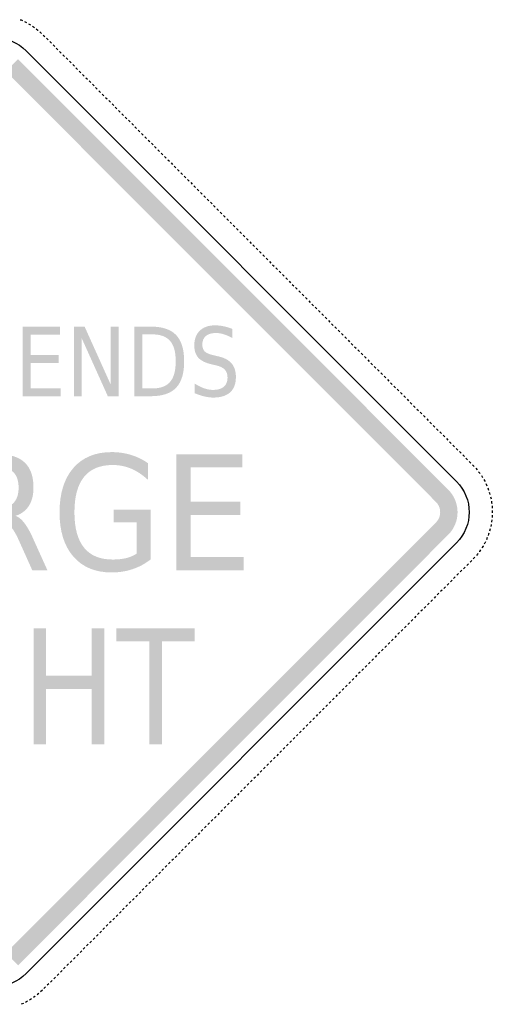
# Model space of a CAD drawing. Header units: inches. Extents: x -0.494 to 0.494, y -0.49 to 0.497.
# Tile 2 of 2: x 0.024 to 0.494, y -0.485 to 0.492. Entities that reach past the tile are written whole.
import ezdxf

# ---------------------------------------------------------------- set-up
doc = ezdxf.new("R2010")
doc.units = ezdxf.units.IN
doc.header["$MEASUREMENT"] = 0

msp = doc.modelspace()

# ---------------------------------------------------------------- hatches: boundary and pattern name
for points in [[(0.01017, 0.44075), (0.43752, 0.01341), (0.44973, 0.02562), (0.02238, 0.45296), (0.01017, 0.44075)], [(0.02692, 0.18742), (0.06404, 0.18742), (0.06404, 0.17955), (0.03486, 0.17955), (0.03486, 0.1591), (0.06282, 0.1591), (0.06282, 0.15124), (0.03486, 0.15124), (0.03486, 0.12621), (0.06474, 0.12621), (0.06474, 0.11835), (0.02692, 0.11835), (0.02692, 0.18742)], [(0.0778, 0.18742), (0.0885, 0.18742), (0.11453, 0.12964), (0.11453, 0.18742), (0.12223, 0.18742), (0.12223, 0.11835), (0.11154, 0.11835), (0.08551, 0.17613), (0.08551, 0.11835), (0.0778, 0.11835), (0.0778, 0.18742)], [(0.17969, 0.06079), (0.2452, 0.06079), (0.2452, 0.04768), (0.19371, 0.04768), (0.19371, 0.0136), (0.24305, 0.0136), (0.24305, 0.00049), (0.19371, 0.00049), (0.19371, -0.04122), (0.24645, -0.04122), (0.24645, -0.05433), (0.17969, -0.05433), (0.17969, 0.06079)], [(0.44973, -0.01915), (0.45182, -0.01685), (0.45367, -0.01436), (0.45526, -0.01169), (0.45659, -0.00888), (0.45764, -0.00596), (0.45839, -0.00294), (0.45885, 0.00013), (0.459, 0.00323), (0.45885, 0.00633), (0.45839, 0.00941), (0.45764, 0.01242), (0.45659, 0.01535), (0.45526, 0.01815), (0.45367, 0.02082), (0.45182, 0.02331), (0.44973, 0.02562), (0.43752, 0.01341), (0.43847, 0.01236), (0.43931, 0.01123), (0.44004, 0.01001), (0.44064, 0.00874), (0.44112, 0.00741), (0.44146, 0.00604), (0.44167, 0.00464), (0.44173, 0.00323), (0.44167, 0.00182), (0.44146, 0.00042), (0.44112, -0.00095), (0.44064, -0.00228), (0.44004, -0.00355), (0.43931, -0.00476), (0.43847, -0.0059), (0.43752, -0.00694), (0.44973, -0.01915)], [(0.43752, -0.00694), (0.01017, -0.43429), (0.02238, -0.4465), (0.44973, -0.01915), (0.43752, -0.00694)], [(0.03778, -0.11188), (0.05024, -0.11188), (0.05024, -0.15907), (0.09552, -0.15907), (0.09552, -0.11188), (0.10798, -0.11188), (0.10798, -0.227), (0.09552, -0.227), (0.09552, -0.17218), (0.05024, -0.17218), (0.05024, -0.227), (0.03778, -0.227), (0.03778, -0.11188)], [(0.12, -0.11188), (0.19791, -0.11188), (0.19791, -0.12499), (0.16522, -0.12499), (0.16522, -0.227), (0.1527, -0.227), (0.1527, -0.12499), (0.12, -0.12499), (0.12, -0.11188)]]:
    msp.add_hatch(color=7).paths.add_polyline_path(points)
h = msp.add_hatch(color=7)
edge = h.paths.add_edge_path()
edge.add_line((0.13804, 0.18742), (0.15436, 0.18742))
edge.add_spline(control_points=[(0.15436, 0.18742), (0.16574, 0.18742), (0.17409, 0.18463), (0.17941, 0.17907), (0.18473, 0.1735), (0.18739, 0.16479), (0.18739, 0.15295), (0.18739, 0.14105), (0.18472, 0.1323), (0.17937, 0.12672), (0.17402, 0.12114), (0.16569, 0.11835), (0.15436, 0.11835)], knot_values=[0, 0, 0, 0, 1, 1, 1, 2, 2, 2, 3, 3, 3, 4, 4, 4, 4], degree=3, periodic=0)
edge.add_line((0.15436, 0.11835), (0.13804, 0.11835))
edge.add_line((0.13804, 0.11835), (0.13804, 0.18742))
edge = h.paths.add_edge_path(flags=0)
edge.add_line((0.14599, 0.17974), (0.14599, 0.12603))
edge.add_line((0.14599, 0.12603), (0.15558, 0.12603))
edge.add_spline(control_points=[(0.15558, 0.12603), (0.16368, 0.12603), (0.16961, 0.12819), (0.17337, 0.1325), (0.17714, 0.13682), (0.17902, 0.14364), (0.17902, 0.15295), (0.17902, 0.1622), (0.17714, 0.16898), (0.17337, 0.17328), (0.16961, 0.17759), (0.16368, 0.17974), (0.15558, 0.17974)], knot_values=[0, 0, 0, 0, 1, 1, 1, 2, 2, 2, 3, 3, 3, 4, 4, 4, 4], degree=3, periodic=0)
edge.add_line((0.15558, 0.17974), (0.14599, 0.17974))
h = msp.add_hatch(color=7)
edge = h.paths.add_edge_path()
edge.add_line((0.23525, 0.18515), (0.23525, 0.17604))
edge.add_spline(control_points=[(0.23525, 0.17604), (0.23223, 0.17773), (0.22939, 0.179), (0.22672, 0.17983), (0.22404, 0.18066), (0.22146, 0.18108), (0.21897, 0.18108), (0.21464, 0.18108), (0.21131, 0.18009), (0.20896, 0.17812), (0.20662, 0.17614), (0.20544, 0.17334), (0.20544, 0.1697), (0.20544, 0.16664), (0.20622, 0.16434), (0.20778, 0.16278), (0.20934, 0.16122), (0.2123, 0.15997), (0.21665, 0.15901)], knot_values=[0, 0, 0, 0, 1, 1, 1, 2, 2, 2, 3, 3, 3, 4, 4, 4, 5, 5, 5, 6, 6, 6, 6], degree=3, periodic=0)
edge.add_line((0.21665, 0.15901), (0.22145, 0.15786))
edge.add_spline(control_points=[(0.22145, 0.15786), (0.22737, 0.15653), (0.23174, 0.15419), (0.23456, 0.15085), (0.23738, 0.1475), (0.23879, 0.14302), (0.23879, 0.13741), (0.23879, 0.13071), (0.23688, 0.12564), (0.23307, 0.12219), (0.22925, 0.11873), (0.22366, 0.11701), (0.2163, 0.11701), (0.21352, 0.11701), (0.21056, 0.11738), (0.20743, 0.11812), (0.2043, 0.11886), (0.20105, 0.11995), (0.1977, 0.1214)], knot_values=[0, 0, 0, 0, 1, 1, 1, 2, 2, 2, 3, 3, 3, 4, 4, 4, 5, 5, 5, 6, 6, 6, 6], degree=3, periodic=0)
edge.add_line((0.1977, 0.1214), (0.1977, 0.13102))
edge.add_spline(control_points=[(0.1977, 0.13102), (0.20092, 0.12889), (0.20408, 0.12729), (0.20717, 0.12621), (0.21027, 0.12513), (0.21331, 0.12459), (0.2163, 0.12459), (0.22083, 0.12459), (0.22433, 0.12564), (0.22679, 0.12774), (0.22926, 0.12984), (0.23049, 0.13283), (0.23049, 0.13671), (0.23049, 0.14011), (0.22961, 0.14276), (0.22784, 0.14467), (0.22607, 0.14658), (0.22316, 0.14802), (0.21913, 0.14897)], knot_values=[0, 0, 0, 0, 1, 1, 1, 2, 2, 2, 3, 3, 3, 4, 4, 4, 5, 5, 5, 6, 6, 6, 6], degree=3, periodic=0)
edge.add_line((0.21913, 0.14897), (0.21429, 0.15008))
edge.add_spline(control_points=[(0.21429, 0.15008), (0.20837, 0.15147), (0.20408, 0.15365), (0.20143, 0.15661), (0.19878, 0.15957), (0.19746, 0.16368), (0.19746, 0.16896), (0.19746, 0.17506), (0.19929, 0.17988), (0.20295, 0.18339), (0.2066, 0.18691), (0.21164, 0.18867), (0.21806, 0.18867), (0.22082, 0.18867), (0.22362, 0.18837), (0.22648, 0.18779), (0.22934, 0.1872), (0.23226, 0.18632), (0.23525, 0.18515)], knot_values=[0, 0, 0, 0, 1, 1, 1, 2, 2, 2, 3, 3, 3, 4, 4, 4, 5, 5, 5, 6, 6, 6, 6], degree=3, periodic=0)
h = msp.add_hatch(color=7)
edge = h.paths.add_edge_path()
edge.add_spline(control_points=[(0.01995, -0.00035), (0.02296, -0.00148), (0.02588, -0.0039), (0.02873, -0.0076), (0.03157, -0.0113), (0.03443, -0.01639), (0.0373, -0.02287)], knot_values=[0, 0, 0, 0, 1, 1, 1, 2, 2, 2, 2], degree=3, periodic=0)
edge.add_line((0.0373, -0.02287), (0.05152, -0.05433))
edge.add_line((0.05152, -0.05433), (0.03647, -0.05433))
edge.add_line((0.03647, -0.05433), (0.02321, -0.0248))
edge.add_spline(control_points=[(0.02321, -0.0248), (0.01979, -0.01709), (0.01647, -0.01197), (0.01325, -0.00945), (0.01004, -0.00693), (0.00566, -0.00567), (0.0001, -0.00567)], knot_values=[0, 0, 0, 0, 1, 1, 1, 2, 2, 2, 2], degree=3, periodic=0)
edge.add_line((0.0001, -0.00567), (-0.01516, -0.00567))
edge.add_line((-0.01516, -0.00567), (-0.01516, -0.05433))
edge.add_line((-0.01516, -0.05433), (-0.02918, -0.05433))
edge.add_line((-0.02918, -0.05433), (-0.02918, 0.06079))
edge.add_line((-0.02918, 0.06079), (0.00246, 0.06079))
edge.add_spline(control_points=[(0.00246, 0.06079), (0.01431, 0.06079), (0.02314, 0.05804), (0.02897, 0.05254), (0.0348, 0.04704), (0.03771, 0.03874), (0.03771, 0.02763), (0.03771, 0.02039), (0.0362, 0.01437), (0.03317, 0.00959), (0.03014, 0.00481), (0.02573, 0.0015), (0.01995, -0.00035)], knot_values=[0, 0, 0, 0, 1, 1, 1, 2, 2, 2, 3, 3, 3, 4, 4, 4, 4], degree=3, periodic=0)
edge = h.paths.add_edge_path(flags=0)
edge.add_line((-0.01516, 0.04799), (-0.01516, 0.00713))
edge.add_line((-0.01516, 0.00713), (0.00246, 0.00713))
edge.add_spline(control_points=[(0.00246, 0.00713), (0.00922, 0.00713), (0.01432, 0.00886), (0.01776, 0.01233), (0.02121, 0.0158), (0.02293, 0.0209), (0.02293, 0.02763), (0.02293, 0.03437), (0.02121, 0.03944), (0.01776, 0.04286), (0.01432, 0.04628), (0.00922, 0.04799), (0.00246, 0.04799)], knot_values=[0, 0, 0, 0, 1, 1, 1, 2, 2, 2, 3, 3, 3, 4, 4, 4, 4], degree=3, periodic=0)
edge.add_line((0.00246, 0.04799), (-0.01516, 0.04799))
h = msp.add_hatch(color=7)
edge = h.paths.add_edge_path()
edge.add_line((0.14021, -0.0379), (0.14021, -0.00698))
edge.add_line((0.14021, -0.00698), (0.11731, -0.00698))
edge.add_line((0.11731, -0.00698), (0.11731, 0.00581))
edge.add_line((0.11731, 0.00581), (0.15409, 0.00581))
edge.add_line((0.15409, 0.00581), (0.15409, -0.04361))
edge.add_spline(control_points=[(0.15409, -0.04361), (0.14867, -0.04788), (0.14271, -0.0511), (0.13618, -0.05329), (0.12966, -0.05547), (0.1227, -0.05656), (0.1153, -0.05656), (0.0991, -0.05656), (0.08644, -0.05131), (0.0773, -0.04079), (0.06817, -0.03028), (0.0636, -0.01565), (0.0636, 0.00312), (0.0636, 0.02193), (0.06817, 0.03659), (0.0773, 0.0471), (0.08644, 0.05762), (0.0991, 0.06287), (0.1153, 0.06287), (0.12205, 0.06287), (0.12847, 0.06195), (0.13455, 0.0601), (0.14064, 0.05824), (0.14625, 0.05552), (0.15138, 0.05192)], knot_values=[0, 0, 0, 0, 1, 1, 1, 2, 2, 2, 3, 3, 3, 4, 4, 4, 5, 5, 5, 6, 6, 6, 7, 7, 7, 8, 8, 8, 8], degree=3, periodic=0)
edge.add_line((0.15138, 0.05192), (0.15138, 0.03535))
edge.add_spline(control_points=[(0.15138, 0.03535), (0.1462, 0.04023), (0.14069, 0.0439), (0.13487, 0.04637), (0.12904, 0.04884), (0.12291, 0.05007), (0.11648, 0.05007), (0.1038, 0.05007), (0.09428, 0.04614), (0.08792, 0.03827), (0.08156, 0.03041), (0.07838, 0.01869), (0.07838, 0.00312), (0.07838, -0.01241), (0.08156, -0.0241), (0.08792, -0.03197), (0.09428, -0.03983), (0.1038, -0.04376), (0.11648, -0.04376), (0.12143, -0.04376), (0.12584, -0.04329), (0.12973, -0.04234), (0.13362, -0.04139), (0.13711, -0.03991), (0.14021, -0.0379)], knot_values=[0, 0, 0, 0, 1, 1, 1, 2, 2, 2, 3, 3, 3, 4, 4, 4, 5, 5, 5, 6, 6, 6, 7, 7, 7, 8, 8, 8, 8], degree=3, periodic=0)

# ---------------------------------------------------------------- linework, layer by layer
at = {"color": 7}
for p, q in [((0.02454, 0.49203), (0.02533, 0.49173)), ((0.02533, 0.49173), (0.02666, 0.49114)), ((0.02876, 0.49018), (0.03081, 0.48915)), ((0.03283, 0.48803), (0.03398, 0.48738)), ((0.03398, 0.48738), (0.03481, 0.48686)), ((0.03675, 0.48563), (0.03863, 0.4843)), ((0.04048, 0.48292), (0.04195, 0.48178)), ((0.04195, 0.48178), (0.04228, 0.48149)), ((0.04402, 0.47999), (0.04443, 0.47965)), ((0.04443, 0.47965), (0.04571, 0.47842)), ((0.04736, 0.47682), (0.04899, 0.47519)), ((0.05062, 0.47357), (0.05225, 0.47194)), ((0.05388, 0.47031), (0.0555, 0.46868)), ((0.05713, 0.46705), (0.05876, 0.46543)), ((0.06039, 0.4638), (0.06202, 0.46217)), ((0.06364, 0.46054), (0.06527, 0.45891)), ((0.0669, 0.45729), (0.06853, 0.45566)), ((0.07016, 0.45403), (0.07178, 0.4524)), ((0.07341, 0.45077), (0.07504, 0.44915)), ((0.07667, 0.44752), (0.0783, 0.44589)), ((0.07992, 0.44426), (0.08155, 0.44263)), ((0.08318, 0.44101), (0.08481, 0.43938)), ((0.08644, 0.43775), (0.08806, 0.43612)), ((0.08969, 0.43449), (0.09132, 0.43287)), ((0.09295, 0.43124), (0.09458, 0.42961)), ((0.0962, 0.42798), (0.09783, 0.42635)), ((0.09946, 0.42473), (0.10109, 0.4231)), ((0.10272, 0.42147), (0.10434, 0.41984)), ((0.10597, 0.41821), (0.1076, 0.41659)), ((0.10923, 0.41496), (0.11086, 0.41333)), ((0.11248, 0.4117), (0.11411, 0.41007)), ((0.11574, 0.40845), (0.11737, 0.40682)), ((0.119, 0.40519), (0.12062, 0.40356)), ((0.12225, 0.40193), (0.12388, 0.40031)), ((0.12551, 0.39868), (0.12714, 0.39705)), ((0.12876, 0.39542), (0.13039, 0.39379)), ((0.13202, 0.39217), (0.13365, 0.39054)), ((0.13528, 0.38891), (0.1369, 0.38728)), ((0.13853, 0.38565), (0.14016, 0.38403)), ((0.14179, 0.3824), (0.14342, 0.38077)), ((0.14504, 0.37914), (0.14667, 0.37751)), ((0.1483, 0.37589), (0.14993, 0.37426)), ((0.15156, 0.37263), (0.15318, 0.371)), ((0.15481, 0.36937), (0.15644, 0.36775)), ((0.15807, 0.36612), (0.1597, 0.36449)), ((0.16132, 0.36286), (0.16295, 0.36123)), ((0.16458, 0.35961), (0.16621, 0.35798)), ((0.16784, 0.35635), (0.16946, 0.35472)), ((0.17109, 0.35309), (0.17272, 0.35147)), ((0.17435, 0.34984), (0.17597, 0.34821)), ((0.1776, 0.34658), (0.17923, 0.34495)), ((0.18086, 0.34333), (0.18249, 0.3417)), ((0.18411, 0.34007), (0.18574, 0.33844)), ((0.18737, 0.33681), (0.189, 0.33519)), ((0.19063, 0.33356), (0.19225, 0.33193)), ((0.19388, 0.3303), (0.19551, 0.32868)), ((0.19714, 0.32705), (0.19877, 0.32542)), ((0.20039, 0.32379), (0.20202, 0.32216)), ((0.20365, 0.32054), (0.20528, 0.31891)), ((0.20691, 0.31728), (0.20853, 0.31565)), ((0.21016, 0.31402), (0.21179, 0.3124)), ((0.21342, 0.31077), (0.21505, 0.30914)), ((0.21667, 0.30751), (0.2183, 0.30588)), ((0.21993, 0.30426), (0.22156, 0.30263)), ((0.22319, 0.301), (0.22481, 0.29937)), ((0.22644, 0.29774), (0.22807, 0.29612)), ((0.2297, 0.29449), (0.23133, 0.29286)), ((0.23295, 0.29123), (0.23458, 0.2896)), ((0.23621, 0.28798), (0.23784, 0.28635)), ((0.23947, 0.28472), (0.24109, 0.28309)), ((0.24272, 0.28146), (0.24435, 0.27984)), ((0.24598, 0.27821), (0.24761, 0.27658)), ((0.24923, 0.27495), (0.25086, 0.27332)), ((0.25249, 0.2717), (0.25412, 0.27007)), ((0.25575, 0.26844), (0.25737, 0.26681)), ((0.259, 0.26518), (0.26063, 0.26356)), ((0.26226, 0.26193), (0.26389, 0.2603)), ((0.26551, 0.25867), (0.26714, 0.25704)), ((0.26877, 0.25542), (0.2704, 0.25379)), ((0.27203, 0.25216), (0.27365, 0.25053)), ((0.27528, 0.2489), (0.27691, 0.24728)), ((0.27854, 0.24565), (0.28017, 0.24402)), ((0.28179, 0.24239), (0.28342, 0.24076)), ((0.28505, 0.23914), (0.28668, 0.23751)), ((0.28831, 0.23588), (0.28993, 0.23425)), ((0.29156, 0.23262), (0.29319, 0.231)), ((0.29482, 0.22937), (0.29645, 0.22774)), ((0.29807, 0.22611), (0.2997, 0.22448)), ((0.30133, 0.22286), (0.30296, 0.22123)), ((0.30459, 0.2196), (0.30621, 0.21797)), ((0.30784, 0.21634), (0.30947, 0.21472)), ((0.3111, 0.21309), (0.31273, 0.21146)), ((0.31435, 0.20983), (0.31598, 0.2082)), ((0.31761, 0.20658), (0.31924, 0.20495)), ((0.32087, 0.20332), (0.32249, 0.20169)), ((0.32412, 0.20006), (0.32575, 0.19844)), ((0.32738, 0.19681), (0.32901, 0.19518)), ((0.33063, 0.19355), (0.33226, 0.19192)), ((0.33389, 0.1903), (0.33552, 0.18867)), ((0.33715, 0.18704), (0.33877, 0.18541)), ((0.3404, 0.18378), (0.34203, 0.18216)), ((0.34366, 0.18053), (0.34529, 0.1789)), ((0.34691, 0.17727), (0.34854, 0.17564)), ((0.35017, 0.17402), (0.3518, 0.17239)), ((0.35343, 0.17076), (0.35505, 0.16913)), ((0.35668, 0.1675), (0.35831, 0.16588)), ((0.35994, 0.16425), (0.36157, 0.16262)), ((0.36319, 0.16099), (0.36482, 0.15936)), ((0.36645, 0.15774), (0.36808, 0.15611)), ((0.36971, 0.15448), (0.37133, 0.15285)), ((0.37296, 0.15122), (0.37459, 0.1496)), ((0.37622, 0.14797), (0.37784, 0.14634)), ((0.37947, 0.14471), (0.3811, 0.14308)), ((0.38273, 0.14146), (0.38436, 0.13983)), ((0.38598, 0.1382), (0.38761, 0.13657)), ((0.38924, 0.13494), (0.39087, 0.13332)), ((0.3925, 0.13169), (0.39412, 0.13006)), ((0.39575, 0.12843), (0.39738, 0.1268)), ((0.39901, 0.12518), (0.40064, 0.12355)), ((0.40226, 0.12192), (0.40389, 0.12029)), ((0.40552, 0.11867), (0.40715, 0.11704)), ((0.40878, 0.11541), (0.4104, 0.11378)), ((0.41203, 0.11215), (0.41366, 0.11053)), ((0.41529, 0.1089), (0.41692, 0.10727)), ((0.41854, 0.10564), (0.42017, 0.10401)), ((0.4218, 0.10239), (0.42343, 0.10076)), ((0.42506, 0.09913), (0.42668, 0.0975)), ((0.42831, 0.09587), (0.42994, 0.09425)), ((0.43157, 0.09262), (0.4332, 0.09099)), ((0.43482, 0.08936), (0.43645, 0.08773)), ((0.43808, 0.08611), (0.43971, 0.08448)), ((0.44134, 0.08285), (0.44296, 0.08122)), ((0.44459, 0.07959), (0.44622, 0.07797)), ((0.44785, 0.07634), (0.44948, 0.07471)), ((0.4511, 0.07308), (0.45273, 0.07145)), ((0.45436, 0.06983), (0.45599, 0.0682)), ((0.45762, 0.06657), (0.45924, 0.06494)), ((0.46087, 0.06331), (0.4625, 0.06169)), ((0.46413, 0.06006), (0.46576, 0.05843)), ((0.46738, 0.0568), (0.46901, 0.05517)), ((0.47064, 0.05355), (0.47227, 0.05192)), ((0.4739, 0.05029), (0.47415, 0.05004)), ((0.47415, 0.05004), (0.47549, 0.04863)), ((0.47704, 0.04693), (0.47854, 0.04518)), ((0.47996, 0.04337), (0.48074, 0.04237)), ((0.48074, 0.04237), (0.48133, 0.04152)), ((0.48265, 0.03963), (0.48387, 0.03768)), ((0.48503, 0.03569), (0.48596, 0.03401)), ((0.48596, 0.03401), (0.48613, 0.03367)), ((0.48715, 0.03161), (0.4874, 0.0311)), ((0.4874, 0.0311), (0.4881, 0.02951)), ((0.48898, 0.02738), (0.48979, 0.02523)), ((0.4905, 0.02304), (0.49081, 0.02208)), ((0.49081, 0.02208), (0.49115, 0.02083)), ((0.49173, 0.0186), (0.49222, 0.01635)), ((0.49263, 0.01409), (0.49286, 0.01273)), ((0.49286, 0.01273), (0.49297, 0.01181)), ((0.49324, 0.00952), (0.4934, 0.00723)), ((0.49346, 0.00006), (0.49332, -0.00197)), ((0.49347, 0.00032), (0.49346, 0.00006)), ((0.4935, 0.00493), (0.49354, 0.00323)), ((0.49354, 0.00323), (0.49352, 0.00263)), ((0.49233, -0.00941), (0.49196, -0.01107)), ((0.49243, -0.00882), (0.49233, -0.00941)), ((0.49286, -0.00627), (0.49281, -0.00655)), ((0.4931, -0.00426), (0.49286, -0.00627)), ((0.48983, -0.01867), (0.48936, -0.0199)), ((0.49013, -0.01773), (0.48983, -0.01867)), ((0.49143, -0.01331), (0.49083, -0.01554)), ((0.48596, -0.02755), (0.48556, -0.02828)), ((0.48662, -0.02623), (0.48596, -0.02755)), ((0.48853, -0.02204), (0.48761, -0.02416)), ((0.47869, -0.03855), (0.47775, -0.03964)), ((0.47922, -0.03787), (0.47869, -0.03855)), ((0.48074, -0.03591), (0.48063, -0.03605)), ((0.48195, -0.03416), (0.48074, -0.03591)), ((0.48437, -0.0304), (0.48322, -0.03224)), ((0.48444, -0.03029), (0.48437, -0.0304)), ((0.46978, -0.04794), (0.46816, -0.04957)), ((0.47304, -0.04468), (0.47141, -0.04631)), ((0.47624, -0.04137), (0.47465, -0.04304)), ((0.46002, -0.05771), (0.45839, -0.05934)), ((0.46327, -0.05445), (0.46164, -0.05608)), ((0.46653, -0.0512), (0.4649, -0.05282)), ((0.45025, -0.06748), (0.44862, -0.0691)), ((0.4535, -0.06422), (0.45188, -0.06585)), ((0.45676, -0.06096), (0.45513, -0.06259)), ((0.44048, -0.07724), (0.43885, -0.07887)), ((0.44374, -0.07399), (0.44211, -0.07562)), ((0.44699, -0.07073), (0.44536, -0.07236)), ((0.43071, -0.08701), (0.42908, -0.08864)), ((0.43397, -0.08375), (0.43234, -0.08538)), ((0.43722, -0.0805), (0.4356, -0.08213)), ((0.42094, -0.09678), (0.41932, -0.09841)), ((0.4242, -0.09352), (0.42257, -0.09515)), ((0.42746, -0.09027), (0.42583, -0.09189)), ((0.41118, -0.10655), (0.40955, -0.10817)), ((0.41443, -0.10329), (0.4128, -0.10492)), ((0.41769, -0.10003), (0.41606, -0.10166)), ((0.40141, -0.11631), (0.39978, -0.11794)), ((0.40466, -0.11306), (0.40304, -0.11469)), ((0.40792, -0.1098), (0.40629, -0.11143)), ((0.39164, -0.12608), (0.39001, -0.12771)), ((0.3949, -0.12283), (0.39327, -0.12445)), ((0.39815, -0.11957), (0.39652, -0.1212)), ((0.38187, -0.13585), (0.38024, -0.13748)), ((0.38513, -0.13259), (0.3835, -0.13422)), ((0.38838, -0.12934), (0.38676, -0.13097)), ((0.3721, -0.14562), (0.37048, -0.14725)), ((0.37536, -0.14236), (0.37373, -0.14399)), ((0.37862, -0.13911), (0.37699, -0.14073)), ((0.36234, -0.15539), (0.36071, -0.15701)), ((0.36559, -0.15213), (0.36396, -0.15376)), ((0.36885, -0.14887), (0.36722, -0.1505)), ((0.35257, -0.16515), (0.35094, -0.16678)), ((0.35582, -0.1619), (0.3542, -0.16353)), ((0.35908, -0.15864), (0.35745, -0.16027)), ((0.3428, -0.17492), (0.34117, -0.17655)), ((0.34606, -0.17167), (0.34443, -0.17329)), ((0.34931, -0.16841), (0.34769, -0.17004)), ((0.33303, -0.18469), (0.33141, -0.18632)), ((0.33629, -0.18143), (0.33466, -0.18306)), ((0.33955, -0.17818), (0.33792, -0.17981)), ((0.32327, -0.19446), (0.32164, -0.19609)), ((0.32652, -0.1912), (0.32489, -0.19283)), ((0.32978, -0.18795), (0.32815, -0.18957)), ((0.3135, -0.20423), (0.31187, -0.20585)), ((0.31675, -0.20097), (0.31513, -0.2026)), ((0.32001, -0.19771), (0.31838, -0.19934)), ((0.30373, -0.21399), (0.3021, -0.21562)), ((0.30699, -0.21074), (0.30536, -0.21237)), ((0.31024, -0.20748), (0.30861, -0.20911)), ((0.29396, -0.22376), (0.29233, -0.22539)), ((0.29722, -0.22051), (0.29559, -0.22213)), ((0.30047, -0.21725), (0.29885, -0.21888)), ((0.28419, -0.23353), (0.28257, -0.23516)), ((0.28745, -0.23027), (0.28582, -0.2319)), ((0.29071, -0.22702), (0.28908, -0.22865)), ((0.27443, -0.2433), (0.2728, -0.24493)), ((0.27768, -0.24004), (0.27605, -0.24167)), ((0.28094, -0.23679), (0.27931, -0.23841)), ((0.26466, -0.25307), (0.26303, -0.25469)), ((0.26791, -0.24981), (0.26629, -0.25144)), ((0.27117, -0.24655), (0.26954, -0.24818)), ((0.25489, -0.26283), (0.25326, -0.26446)), ((0.25815, -0.25958), (0.25652, -0.26121)), ((0.2614, -0.25632), (0.25977, -0.25795)), ((0.24512, -0.2726), (0.24349, -0.27423)), ((0.24838, -0.26935), (0.24675, -0.27097)), ((0.25163, -0.26609), (0.25001, -0.26772)), ((0.23535, -0.28237), (0.23373, -0.284)), ((0.23861, -0.27911), (0.23698, -0.28074)), ((0.24187, -0.27586), (0.24024, -0.27749)), ((0.22559, -0.29214), (0.22396, -0.29376)), ((0.22884, -0.28888), (0.22721, -0.29051)), ((0.2321, -0.28562), (0.23047, -0.28725)), ((0.21582, -0.3019), (0.21419, -0.30353)), ((0.21907, -0.29865), (0.21745, -0.30028)), ((0.22233, -0.29539), (0.2207, -0.29702)), ((0.20605, -0.31167), (0.20442, -0.3133)), ((0.20931, -0.30842), (0.20768, -0.31004)), ((0.21256, -0.30516), (0.21093, -0.30679)), ((0.19628, -0.32144), (0.19465, -0.32307)), ((0.19954, -0.31818), (0.19791, -0.31981)), ((0.20279, -0.31493), (0.20117, -0.31656)), ((0.18651, -0.33121), (0.18489, -0.33284)), ((0.18977, -0.32795), (0.18814, -0.32958)), ((0.19303, -0.3247), (0.1914, -0.32632)), ((0.17675, -0.34098), (0.17512, -0.3426)), ((0.18, -0.33772), (0.17837, -0.33935)), ((0.18326, -0.33446), (0.18163, -0.33609)), ((0.16698, -0.35074), (0.16535, -0.35237)), ((0.17023, -0.34749), (0.16861, -0.34912)), ((0.17349, -0.34423), (0.17186, -0.34586)), ((0.15721, -0.36051), (0.15558, -0.36214)), ((0.16047, -0.35726), (0.15884, -0.35888)), ((0.16372, -0.354), (0.16209, -0.35563)), ((0.14744, -0.37028), (0.14582, -0.37191)), ((0.1507, -0.36702), (0.14907, -0.36865)), ((0.15395, -0.36377), (0.15233, -0.3654)), ((0.13768, -0.38005), (0.13605, -0.38168)), ((0.14093, -0.37679), (0.1393, -0.37842)), ((0.14419, -0.37354), (0.14256, -0.37516)), ((0.12791, -0.38982), (0.12628, -0.39144)), ((0.13116, -0.38656), (0.12954, -0.38819)), ((0.13442, -0.3833), (0.13279, -0.38493)), ((0.11814, -0.39958), (0.11651, -0.40121)), ((0.1214, -0.39633), (0.11977, -0.39796)), ((0.12465, -0.39307), (0.12302, -0.3947)), ((0.10837, -0.40935), (0.10674, -0.41098)), ((0.11163, -0.4061), (0.11, -0.40772)), ((0.11488, -0.40284), (0.11326, -0.40447)), ((0.0986, -0.41912), (0.09698, -0.42075)), ((0.10186, -0.41586), (0.10023, -0.41749)), ((0.10512, -0.41261), (0.10349, -0.41424)), ((0.08884, -0.42889), (0.08721, -0.43052)), ((0.09209, -0.42563), (0.09046, -0.42726)), ((0.09535, -0.42238), (0.09372, -0.424)), ((0.07907, -0.43866), (0.07744, -0.44028)), ((0.08232, -0.4354), (0.0807, -0.43703)), ((0.08558, -0.43214), (0.08395, -0.43377)), ((0.0693, -0.44842), (0.06767, -0.45005)), ((0.07256, -0.44517), (0.07093, -0.4468)), ((0.07581, -0.44191), (0.07418, -0.44354)), ((0.05953, -0.45819), (0.0579, -0.45982)), ((0.06279, -0.45494), (0.06116, -0.45656)), ((0.06604, -0.45168), (0.06442, -0.45331)), ((0.04976, -0.46796), (0.04814, -0.46959)), ((0.05302, -0.4647), (0.05139, -0.46633)), ((0.05628, -0.46145), (0.05465, -0.46308)), ((0.03914, -0.47751), (0.03765, -0.47854)), ((0.03952, -0.47721), (0.03914, -0.47751)), ((0.04178, -0.47546), (0.04134, -0.4758)), ((0.04311, -0.47432), (0.04178, -0.47546)), ((0.0465, -0.47121), (0.04483, -0.47279)), ((0.02767, -0.48426), (0.02556, -0.48517)), ((0.03078, -0.48273), (0.02974, -0.48325)), ((0.03178, -0.48218), (0.03078, -0.48273)), ((0.03574, -0.47983), (0.03379, -0.48105))]:
    msp.add_line(p, q, dxfattribs=at)
for points in [[(0.03052, 0.4611), (0.45787, 0.03376)], [(0.45787, -0.02729), (0.03052, -0.45464)]]:
    msp.add_lwpolyline(points, dxfattribs=at)
for points in [[(-0.03053, 0.4611), (-0.01367, 0.47796), (0.01367, 0.47796), (0.03052, 0.4611)], [(0.45787, 0.03376), (0.47473, 0.0169), (0.47473, -0.01044), (0.45787, -0.02729)], [(0.03052, -0.45464), (0.01367, -0.4715), (-0.01367, -0.4715), (-0.03053, -0.45464)]]:
    msp.add_open_spline(points, degree=3, dxfattribs=at)

doc.saveas('drawing.dxf')
